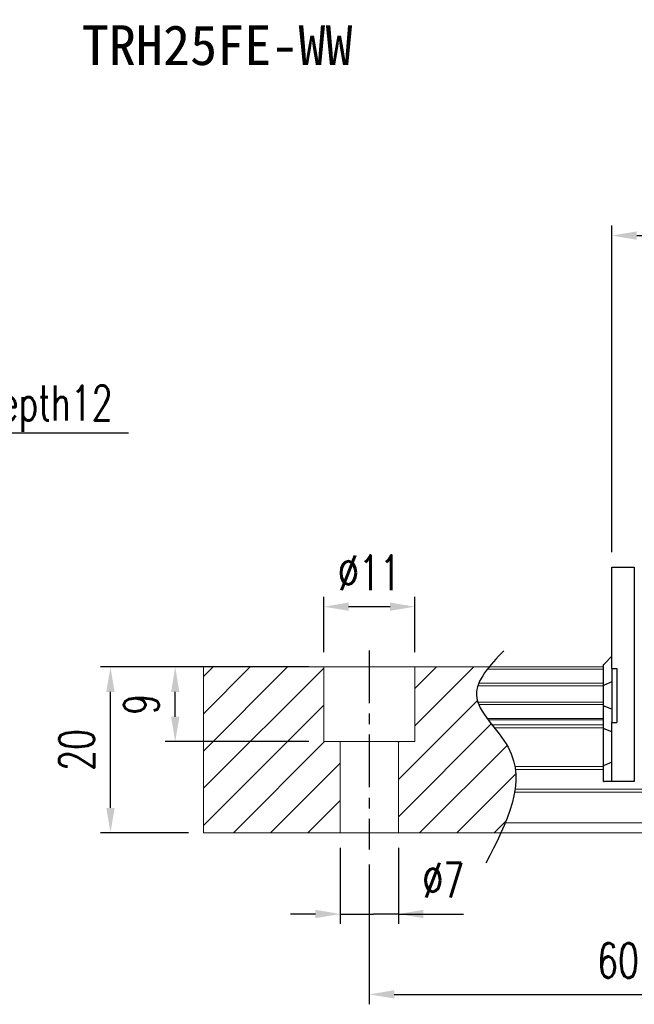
# Model space of a CAD drawing. Header units: millimetres. Extents: x 369 to 702, y 371 to 489.
# Tile 2 of 53: x 487 to 561, y 371 to 489. Entities that reach past the tile are written whole.
import ezdxf
from ezdxf.enums import TextEntityAlignment as Align

# ---------------------------------------------------------------- set-up
doc = ezdxf.new("R2010")
doc.units = ezdxf.units.MM
doc.header["$PDSIZE"] = -1
doc.linetypes.add('CENTER', pattern=[10.16, 6.35, -1.27, 1.27, -1.27])
for name, color, linetype in [('2', 7, 'Continuous'), ('CHA', 2, 'Continuous'), ('CL', 1, 'CENTER'), ('DIM', 4, 'Continuous'), ('OUT', 3, 'Continuous')]:
    doc.layers.add(name, color=color, linetype=linetype)
doc.styles.add('DIM-7', font='SIMPLEX.shx', dxfattribs={"width": 0.7, "bigfont": 'chineset.shx'})
doc.styles.add('T', font='kaiu.ttf')
doc.dimstyles.new('CNS', dxfattribs={"dimtxt": 3.5, "dimasz": 2.5, "dimexe": 1, "dimexo": 1.5, "dimgap": 0.09, "dimtad": 0, "dimdsep": 46, "dimtxsty": 'DIM-7', "dimcen": 0.09, "dimclrd": 1, "dimclre": 1, "dimclrt": 4, "dimadec": 0, "dimazin": 0, "dimtfac": 1, "dimtix": 1, "dimtmove": 2, "dimatfit": 3, "dimfxl": 1, "dimtvp": 0.971429, "dimtolj": 1, "dimarcsym": 0})

# ---------------------------------------------------------------- blocks, each defined once
blk = doc.blocks.new('*D13')
at = {"layer": 'DEFPOINTS', "color": 0, "transparency": 16777216}
for p in [(525.37, 391.28), (532.37, 391.28), (532.37, 381.49)]:
    blk.add_point(p, dxfattribs=at)
at = {"layer": 'DIM', "color": 7, "lineweight": -2, "transparency": 16777216}
for p, q in [((525.37, 389.48), (525.37, 380.29)), ((532.37, 389.48), (532.37, 380.29)), ((522.37, 381.49), (519.37, 381.49)), ((525.37, 381.49), (528.37, 381.49)), ((528.37, 381.49), (529.37, 381.49)), ((532.37, 381.49), (529.37, 381.49)), ((532.37, 381.49), (540.21, 381.49)), ((535.37, 381.49), (538.37, 381.49))]:
    blk.add_line(p, q, dxfattribs=at)
at = {"layer": 'DIM', "color": 7, "transparency": 16777216}
for points in [[(522.37, 381.99), (522.37, 380.99), (525.37, 381.49)], [(535.37, 381.99), (535.37, 380.99), (532.37, 381.49)]]:
    blk.add_solid(points, dxfattribs=at)
at = {"layer": 'DIM', "color": 7, "transparency": 16777216, "insert": (537.79, 385.57), "char_height": 4.2, "attachment_point": 5, "style": 'DIM-7'}
blk.add_mtext('\\A1;%%C7', dxfattribs=at)
blk = doc.blocks.new('*D14')
at = {"layer": 'DEFPOINTS', "color": 0, "transparency": 16777216}
for p in [(523.37, 418.55), (523.37, 411.28), (534.37, 411.28)]:
    blk.add_point(p, dxfattribs=at)
at = {"layer": 'DIM', "color": 7, "lineweight": -2, "transparency": 16777216}
for p, q in [((523.37, 413.08), (523.37, 419.75)), ((534.37, 413.08), (534.37, 419.75)), ((531.37, 418.55), (526.37, 418.55))]:
    blk.add_line(p, q, dxfattribs=at)
at = {"layer": 'DIM', "color": 7, "transparency": 16777216}
for points in [[(526.37, 419.05), (526.37, 418.05), (523.37, 418.55)], [(531.37, 419.05), (531.37, 418.05), (534.37, 418.55)]]:
    blk.add_solid(points, dxfattribs=at)
at = {"layer": 'DIM', "color": 7, "transparency": 16777216, "insert": (528.87, 422.63), "char_height": 4.2, "attachment_point": 5, "style": 'DIM-7'}
blk.add_mtext('\\A1;%%C11', dxfattribs=at)
blk = doc.blocks.new('*D15')
at = {"layer": 'DEFPOINTS', "color": 0, "transparency": 16777216}
for p in [(505.47, 411.28), (523.37, 411.28), (523.37, 402.28)]:
    blk.add_point(p, dxfattribs=at)
at = {"layer": 'DIM', "color": 7, "lineweight": -2, "transparency": 16777216}
for p, q in [((521.57, 411.28), (504.27, 411.28)), ((505.47, 405.28), (505.47, 408.28)), ((521.57, 402.28), (504.27, 402.28))]:
    blk.add_line(p, q, dxfattribs=at)
at = {"layer": 'DIM', "color": 7, "transparency": 16777216}
for points in [[(504.97, 408.28), (505.97, 408.28), (505.47, 411.28)], [(504.97, 405.28), (505.97, 405.28), (505.47, 402.28)]]:
    blk.add_solid(points, dxfattribs=at)
at = {"layer": 'DIM', "color": 7, "transparency": 16777216, "insert": (501.39, 406.78), "char_height": 4.2, "attachment_point": 5, "rotation": 90, "style": 'DIM-7'}
blk.add_mtext('\\A1;9', dxfattribs=at)
blk = doc.blocks.new('*D16')
at = {"layer": 'DEFPOINTS', "color": 0, "transparency": 16777216}
for p in [(528.87, 389.28), (588.87, 389.28), (588.87, 371.8)]:
    blk.add_point(p, dxfattribs=at)
at = {"layer": 'DIM', "color": 7, "lineweight": -2, "transparency": 16777216}
for p, q in [((528.87, 387.48), (528.87, 370.6)), ((588.87, 387.48), (588.87, 370.6)), ((531.87, 371.8), (585.87, 371.8))]:
    blk.add_line(p, q, dxfattribs=at)
at = {"layer": 'DIM', "color": 7, "transparency": 16777216}
for points in [[(531.87, 372.3), (531.87, 371.3), (528.87, 371.8)], [(585.87, 372.3), (585.87, 371.3), (588.87, 371.8)]]:
    blk.add_solid(points, dxfattribs=at)
at = {"layer": 'DIM', "color": 7, "transparency": 16777216, "insert": (558.87, 375.88), "char_height": 4.2, "attachment_point": 5, "style": 'DIM-7'}
blk.add_mtext('\\A1;60', dxfattribs=at)
blk = doc.blocks.new('*D17')
at = {"layer": 'DEFPOINTS', "color": 0, "transparency": 16777216}
for p in [(497.66, 411.28), (508.87, 411.28), (508.87, 391.28)]:
    blk.add_point(p, dxfattribs=at)
at = {"layer": 'DIM', "color": 7, "lineweight": -2, "transparency": 16777216}
for p, q in [((507.07, 411.28), (496.46, 411.28)), ((497.66, 394.28), (497.66, 408.28)), ((507.07, 391.28), (496.46, 391.28))]:
    blk.add_line(p, q, dxfattribs=at)
at = {"layer": 'DIM', "color": 7, "transparency": 16777216}
for points in [[(497.16, 408.28), (498.16, 408.28), (497.66, 411.28)], [(497.16, 394.28), (498.16, 394.28), (497.66, 391.28)]]:
    blk.add_solid(points, dxfattribs=at)
at = {"layer": 'DIM', "color": 7, "transparency": 16777216, "insert": (493.58, 401.28), "char_height": 4.2, "attachment_point": 5, "rotation": 90, "style": 'DIM-7'}
blk.add_mtext('\\A1;20', dxfattribs=at)
blk = doc.blocks.new('*D18')
at = {"layer": 'DEFPOINTS', "color": 0, "transparency": 16777216}
for p in [(679.62, 463.3), (558.12, 423.33), (679.62, 423.33)]:
    blk.add_point(p, dxfattribs=at)
at = {"layer": 'DIM', "color": 7, "lineweight": -2, "transparency": 16777216}
for p, q in [((558.12, 425.13), (558.12, 464.5)), ((679.62, 425.13), (679.62, 464.5)), ((561.12, 463.3), (676.62, 463.3))]:
    blk.add_line(p, q, dxfattribs=at)
at = {"layer": 'DIM', "color": 7, "transparency": 16777216}
for points in [[(561.12, 463.8), (561.12, 462.8), (558.12, 463.3)], [(676.62, 463.8), (676.62, 462.8), (679.62, 463.3)]]:
    blk.add_solid(points, dxfattribs=at)
at = {"layer": 'DIM', "color": 7, "transparency": 16777216, "insert": (618.87, 467.38), "char_height": 4.2, "attachment_point": 5, "style": 'DIM-7'}
blk.add_mtext('\\A1;121.5', dxfattribs=at)

msp = doc.modelspace()

# ---------------------------------------------------------------- linework, layer by layer
at = {"layer": '2', "color": 0, "linetype": 'Continuous'}
for p, q in [((558.12, 423.186), (558.12, 423.333)), ((558.12, 423.333), (560.82, 423.333)), ((558.12, 421.979), (558.12, 423.186)), ((560.82, 423.333), (560.82, 397.483)), ((558.12, 421.626), (558.12, 421.979)), ((558.12, 411.082), (558.12, 421.626)), ((558.12, 412.583), (557.17, 411.633)), ((557.12, 411.583), (557.17, 411.633)), ((557.12, 409.079), (557.12, 411.583)), ((558.12, 411.082), (558.12, 404.582)), ((558.12, 411.082), (558.72, 411.082)), ((558.72, 411.082), (558.72, 404.582)), ((557.12, 409.079), (557.17, 409.098)), ((557.12, 406.586), (557.12, 409.079)), ((558.12, 409.473), (557.17, 409.098)), ((557.12, 403.852), (557.12, 406.586)), ((557.12, 406.586), (557.17, 406.567)), ((558.12, 406.192), (557.17, 406.567)), ((557.12, 399.373), (557.12, 403.852)), ((557.12, 403.852), (557.17, 403.832)), ((558.12, 403.458), (557.17, 403.832)), ((558.12, 404.582), (558.72, 404.582)), ((558.12, 399.04), (558.12, 404.582)), ((557.12, 399.373), (557.17, 399.393)), ((557.12, 397.483), (557.12, 399.373)), ((558.12, 399.787), (557.17, 399.393)), ((558.12, 398.686), (558.12, 399.04)), ((558.12, 397.629), (558.12, 398.686)), ((557.12, 397.483), (557.17, 397.483)), ((558.12, 397.483), (557.17, 397.483)), ((558.12, 397.483), (558.12, 397.629)), ((560.82, 397.483), (558.12, 397.483))]:
    msp.add_line(p, q, dxfattribs=at)
at = {"layer": 'CL', "color": 0}
msp.add_line((528.87, 413.283), (528.87, 389.283), dxfattribs=at)
at = {"layer": 'DIM', "color": 0}
for p, q in [((508.87, 410.119), (510.034, 411.283)), ((508.87, 405.629), (514.524, 411.283)), ((508.87, 401.138), (519.014, 411.283)), ((508.87, 396.648), (523.37, 411.148)), ((534.37, 408.678), (536.975, 411.283)), ((534.37, 404.188), (541.465, 411.283)), ((508.87, 392.158), (523.37, 406.658)), ((532.37, 397.698), (541.895, 407.223)), ((532.37, 393.208), (543.573, 404.411)), ((512.485, 391.283), (523.485, 402.283)), ((532.37, 402.188), (532.465, 402.283)), ((534.935, 391.283), (545.477, 401.825)), ((516.975, 391.283), (525.37, 399.678)), ((539.425, 391.283), (546.528, 398.385)), ((521.465, 391.283), (525.37, 395.188)), ((543.915, 391.283), (545.371, 392.738))]:
    msp.add_line(p, q, dxfattribs=at)
msp.add_open_spline([(545.07, 413.245), (543.388, 411.454), (539.73, 407.558), (549.255, 399.874), (545.44, 392.488), (542.927, 387.624)], degree=3, knots=[0, 0, 0, 0, 6.2737393, 13.647637, 27.8750855, 27.8750855, 27.8750855, 27.8750855], dxfattribs=at)
at = {"layer": 'OUT', "color": 0, "linetype": 'Continuous', "lineweight": 15}
for p, q in [((508.87, 411.283), (508.87, 391.283)), ((557.12, 411.283), (508.87, 411.283)), ((523.37, 402.283), (523.37, 411.283)), ((534.37, 402.283), (534.37, 411.283)), ((557.12, 411.027), (543.109, 411.027)), ((557.12, 409.023), (541.954, 409.023)), ((557.12, 409.317), (542.064, 409.317)), ((557.12, 407.042), (541.951, 407.042)), ((557.12, 406.748), (542.062, 406.748)), ((557.12, 405.067), (543.071, 405.067)), ((557.12, 404.903), (543.193, 404.903)), ((557.12, 404.309), (543.653, 404.309)), ((557.12, 403.956), (543.932, 403.956)), ((534.37, 402.283), (523.37, 402.283)), ((525.37, 402.283), (525.37, 391.283)), ((532.37, 402.283), (532.37, 391.283)), ((557.12, 399.29), (546.424, 399.29)), ((557.12, 398.936), (546.477, 398.936)), ((674.87, 396.176), (546.389, 396.176)), ((694.87, 396.529), (546.444, 396.529)), ((694.87, 392.483), (545.267, 392.483)), ((674.87, 391.283), (508.87, 391.283))]:
    msp.add_line(p, q, dxfattribs=at)

# ---------------------------------------------------------------- texts
at = {"layer": 'CHA', "color": 7, "style": 'T'}
msp.add_text('TRH25FE-WW', height=4.8, dxfattribs=at).set_placement((510.527, 486.229), align=Align.MIDDLE)
at = {"layer": 'DIM', "color": 0, "insert": (470.576, 439.62), "char_height": 4.2, "attachment_point": 7, "style": 'DIM-7'}
msp.add_mtext('\\A1;4-M8depth12', dxfattribs=at)

# ---------------------------------------------------------------- dimensions: what is measured, and where the dimension line sits
at = {"layer": 'DIM', "color": 0}
for base, p1, p2, picture, middle in [((679.62, 463.302), (558.12, 423.333), (679.62, 423.333), '*D18', (618.87, 467.382)), ((588.87, 371.802), (528.87, 389.283), (588.87, 389.283), '*D16', (558.87, 375.882))]:
    dim = msp.add_linear_dim(base=base, p1=p1, p2=p2, dimstyle='CNS', override={"dimscale": 1.2, "dimclrd": 7, "dimclre": 7, "dimclrt": 7}, dxfattribs=at)
    dim.commit()
    dim.dimension.update_dxf_attribs({"geometry": picture, "text_midpoint": middle})
dim = msp.add_linear_dim(base=(523.37, 418.55), p1=(534.37, 411.283), p2=(523.37, 411.283), text='%%C<>', dimstyle='CNS', override={"dimscale": 1.2, "dimclrd": 7, "dimclre": 7, "dimclrt": 7}, dxfattribs=at)
dim.commit()
dim.dimension.update_dxf_attribs({"geometry": '*D14', "text_midpoint": (528.87, 422.63)})
for base, p1, p2, picture, middle in [((497.656, 411.283), (508.87, 391.283), (508.87, 411.283), '*D17', (493.576, 401.283)), ((505.473, 411.283), (523.37, 402.283), (523.37, 411.283), '*D15', (501.393, 406.783))]:
    dim = msp.add_linear_dim(base=base, p1=p1, p2=p2, angle=90, dimstyle='CNS', override={"dimscale": 1.2, "dimclrd": 7, "dimclre": 7, "dimclrt": 7}, dxfattribs=at)
    dim.commit()
    dim.dimension.update_dxf_attribs({"geometry": picture, "text_midpoint": middle})
dim = msp.add_linear_dim(base=(532.37, 381.493), p1=(525.37, 391.283), p2=(532.37, 391.283), text='%%C<>', dimstyle='CNS', override={"dimscale": 1.2, "dimclrd": 7, "dimclre": 7, "dimclrt": 7, "dimtmove": 0}, dxfattribs=at)
dim.commit()
dim.dimension.update_dxf_attribs({"geometry": '*D13', "text_midpoint": (537.788, 381.493), "dimtype": 160})

# ---------------------------------------------------------------- leaders
at = {"layer": 'DIM', "color": 0, "annotation_type": 0, "has_hookline": 1, "hookline_direction": 0, "text_width": 29.26}
msp.add_leader([(458.517, 427.283), (467.468, 439.512), (470.468, 439.512)], dimstyle='CNS', override={"dimscale": 1.2, "dimgap": 0.09, "dimtad": 1, "dimclrd": 7, "dimclre": 4}, dxfattribs=at)

doc.saveas('drawing.dxf')
